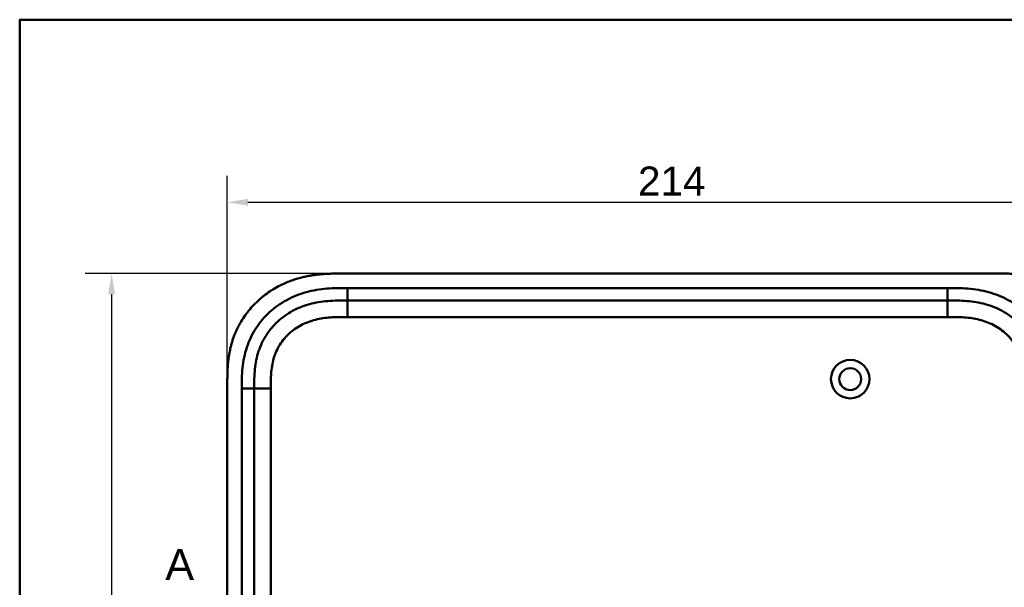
# Model space of a CAD drawing. Header units: millimetres. Extents: x 20 to 833, y 20 to 574.
# Tile 5 of 14: x 20 to 258, y 437 to 574. Entities that reach past the tile are written whole.
import ezdxf

# ---------------------------------------------------------------- set-up
doc = ezdxf.new("R2010")
doc.units = ezdxf.units.MM
doc.header["$LTSCALE"] = 2
for name, color, linetype, lineweight in [('Bemaßungen(DIN)', 7, 'Continuous', 25), ('Schnittansichtslinien(DIN)', 7, 'Continuous', 70), ('Sichtbare Kanten(DIN)', 7, 'Continuous', 50), ('Sichtbare tangentiale Kanten(DIN)', 7, 'Continuous', 50), ('Skizziergeometrie(DIN)', 7, 'Continuous', 50)]:
    doc.layers.add(name, color=color, linetype=linetype, lineweight=lineweight)
doc.styles.add('Aktuell-DINGroßer Text', font='arial.ttf')
doc.styles.add('STANDARD-DIN~0', font='arial.ttf')
doc.dimstyles.new('CAD-LAN', dxfattribs={"dimscale": 2, "dimtxt": 3.5, "dimasz": 2.5, "dimexe": 3.175, "dimexo": 0, "dimgap": 0.8, "dimtad": 1, "dimrnd": 1e-08, "dimtxsty": 'STANDARD-DIN~0', "dimcen": 0.09, "dimdle": 10, "dimclrd": 250, "dimclre": 250, "dimclrt": 250, "dimadec": 0, "dimazin": 2, "dimtfac": 1, "dimtmove": 0, "dimatfit": 3, "dimfxl": 1, "dimtolj": 1, "dimtzin": 0, "dimlwd": 25, "dimlwe": 25, "dimarcsym": 0})

# ---------------------------------------------------------------- blocks, each defined once
blk = doc.blocks.new('Ränder Standardrahmen')
at = {"layer": 'Skizziergeometrie(DIN)', "flags": 128}
blk.add_lwpolyline([(10, 10), (10, 287), (410, 287), (410, 10), (10, 10)], dxfattribs=at)
blk = doc.blocks.new('2DTransSchnitt0')
at = {"layer": 'Schnittansichtslinien(DIN)', "insert": (27.59, 219.34), "char_height": 3.73, "attachment_point": 7, "style": 'Aktuell-DINGroßer Text'}
blk.add_mtext('A', dxfattribs=at)
blk = doc.blocks.new('*D9')
at = {"layer": 'Bemaßungen(DIN)', "color": 250, "linetype": 'Continuous', "lineweight": 25, "true_color": 0x3f3f3f, "transparency": 16777216}
for p, q in [((70.16, 485.9), (70.16, 536.25)), ((284.16, 485.9), (284.16, 536.25)), ((75.16, 529.9), (279.16, 529.9))]:
    blk.add_line(p, q, dxfattribs=at)
at = {"layer": 'Bemaßungen(DIN)', "color": 250, "linetype": 'Continuous', "true_color": 0x3f3f3f, "transparency": 16777216}
for points in [[(75.16, 530.73), (75.16, 529.06), (70.16, 529.9)], [(279.16, 530.73), (279.16, 529.06), (284.16, 529.9)]]:
    blk.add_solid(points, dxfattribs=at)
at = {"layer": 'Defpoints', "color": 0, "linetype": 'Continuous', "transparency": 16777216}
for p in [(284.16, 529.9), (70.16, 485.9), (284.16, 485.9)]:
    blk.add_point(p, dxfattribs=at)
at = {"layer": 'Bemaßungen(DIN)', "color": 250, "linetype": 'Continuous', "lineweight": 25, "true_color": 0x3f3f3f, "transparency": 16777216, "insert": (169.38, 538.53), "char_height": 7, "attachment_point": 1, "style": 'STANDARD-DIN~0'}
blk.add_mtext('\\A1;214', dxfattribs=at)
blk = doc.blocks.new('*D10')
at = {"layer": 'Bemaßungen(DIN)', "color": 250, "linetype": 'Continuous', "lineweight": 25, "true_color": 0x3f3f3f, "transparency": 16777216}
for p, q in [((98.2, 512.68), (35.85, 512.68)), ((42.2, 507.68), (42.2, 272.68)), ((98.2, 267.68), (35.85, 267.68))]:
    blk.add_line(p, q, dxfattribs=at)
at = {"layer": 'Bemaßungen(DIN)', "color": 250, "linetype": 'Continuous', "true_color": 0x3f3f3f, "transparency": 16777216}
for points in [[(41.37, 507.68), (43.04, 507.68), (42.2, 512.68)], [(41.37, 272.68), (43.04, 272.68), (42.2, 267.68)]]:
    blk.add_solid(points, dxfattribs=at)
at = {"layer": 'Defpoints', "color": 0, "linetype": 'Continuous', "transparency": 16777216}
for p in [(98.2, 512.68), (42.2, 267.68), (98.2, 267.68)]:
    blk.add_point(p, dxfattribs=at)
at = {"layer": 'Bemaßungen(DIN)', "color": 250, "linetype": 'Continuous', "lineweight": 25, "true_color": 0x3f3f3f, "transparency": 16777216, "insert": (33.45, 382.36), "char_height": 7, "attachment_point": 1, "rotation": 90, "style": 'STANDARD-DIN~0'}
blk.add_mtext('\\A1;245', dxfattribs=at)

msp = doc.modelspace()

# ---------------------------------------------------------------- linework, layer by layer
at = {"layer": 'Sichtbare Kanten(DIN)'}
for p, q in [((257.124, 512.681), (98.202, 512.681)), ((244.125, 506.181), (99.201, 506.181)), ((70.163, 485.897), (70.163, 294.466)), ((76.663, 484.897), (76.663, 295.466))]:
    msp.add_line(p, q, dxfattribs=at)
for radius in [4.65, 2.65]:
    msp.add_circle((220.663, 487.181), radius, dxfattribs=at)
for points, knots in [([(98.202, 512.681), (97.604, 512.682), (96.553, 512.681), (95.342, 512.656), (94.429, 512.62), (93.82, 512.588), (93.057, 512.534), (92.446, 512.479), (91.683, 512.396), (91.072, 512.316), (90.157, 512.175), (89.246, 512.005), (88.04, 511.727), (87.143, 511.479), (86.255, 511.198), (85.669, 510.994), (84.797, 510.664), (83.939, 510.301), (82.677, 509.696), (81.588, 509.092), (80.273, 508.259), (79.262, 507.531), (78.054, 506.548), (77.137, 505.703), (76.056, 504.579), (75.248, 503.628), (74.314, 502.379), (73.629, 501.334), (72.936, 500.111), (72.518, 499.273), (72.135, 498.418), (71.899, 497.84), (71.625, 497.109), (71.425, 496.518), (71.199, 495.773), (71.036, 495.172), (70.818, 494.265), (70.636, 493.351), (70.448, 492.126), (70.346, 491.206), (70.271, 490.287), (70.233, 489.676), (70.199, 488.912), (70.182, 488.304), (70.169, 487.548), (70.163, 486.795), (70.163, 486.196), (70.163, 485.897)], [0.00000945, 0.00000945, 0.00000945, 0.00000945, 0.04167564, 0.07292528, 0.08334182, 0.10417491, 0.11459146, 0.13542455, 0.1458411, 0.16667419, 0.17709074, 0.20834038, 0.22917347, 0.26042311, 0.27083965, 0.29167275, 0.30208929, 0.33333893, 0.35417202, 0.39583821, 0.4166713, 0.45833749, 0.47917058, 0.52083676, 0.54166985, 0.58333604, 0.60416913, 0.64583532, 0.66666841, 0.69791805, 0.70833459, 0.72916769, 0.73958423, 0.76041733, 0.77083387, 0.79166696, 0.80208351, 0.83333315, 0.85416624, 0.88541588, 0.89583243, 0.91666552, 0.92708206, 0.94791516, 0.9583317, 0.9791648, 0.99999789, 0.99999789, 0.99999789, 0.99999789]), ([(284.163, 485.897), (284.163, 486.451), (284.163, 487.568), (284.129, 488.983), (284.052, 490.409), (283.949, 491.557), (283.753, 492.996), (283.539, 494.148), (283.191, 495.582), (282.845, 496.721), (282.324, 498.126), (281.837, 499.231), (281.139, 500.582), (280.509, 501.633), (279.638, 502.903), (278.874, 503.88), (277.842, 505.044), (276.956, 505.927), (275.783, 506.963), (274.793, 507.736), (273.501, 508.625), (272.426, 509.274), (271.041, 510.002), (269.903, 510.518), (268.452, 511.079), (267.273, 511.46), (265.783, 511.855), (264.583, 512.107), (263.079, 512.349), (261.876, 512.487), (260.378, 512.602), (258.888, 512.666), (257.71, 512.679), (257.124, 512.681)], [0.02325842, 0.02325842, 0.02325842, 0.02325842, 0.06395557, 0.10465272, 0.12500129, 0.16569844, 0.18604701, 0.22674416, 0.24709273, 0.28778988, 0.30813845, 0.3488356, 0.36918417, 0.40988132, 0.43022989, 0.47092704, 0.49127561, 0.53197276, 0.55232133, 0.59301848, 0.61336705, 0.6540642, 0.67441277, 0.71510992, 0.73545849, 0.77615564, 0.79650421, 0.83720136, 0.85754993, 0.89824708, 0.91859565, 0.9592928, 0.99998994, 0.99998994, 0.99998994, 0.99998994]), ([(99.201, 506.181), (98.396, 506.181), (96.8, 506.18), (94.463, 506.073), (92.197, 505.797), (89.28, 505.159), (85.846, 503.797), (82.262, 501.254), (79.431, 497.912), (77.872, 494.633), (77.125, 491.804), (76.795, 489.587), (76.665, 487.281), (76.663, 485.697), (76.663, 484.897)], [18.3883596, 18.3883596, 18.3883596, 18.3883596, 18.6318617, 18.875363, 19.1188643, 19.3623656, 19.8493681, 20.3363707, 20.8233732, 21.3103757, 21.553877, 21.7973783, 22.0408796, 22.2843823, 22.2843823, 22.2843823, 22.2843823]), ([(266.663, 484.897), (266.663, 485.697), (266.662, 487.281), (266.531, 489.587), (266.201, 491.804), (265.454, 494.633), (263.895, 497.911), (261.064, 501.254), (257.48, 503.797), (254.046, 505.159), (251.129, 505.797), (248.863, 506.073), (246.526, 506.18), (244.93, 506.181), (244.125, 506.181)], [0, 0, 0, 0, 0.2435013, 0.4870027, 0.730504, 0.9740054, 1.4610081, 1.9480107, 2.4350134, 2.9220161, 3.1655175, 3.4090188, 3.6525201, 3.8960223, 3.8960223, 3.8960223, 3.8960223])]:
    msp.add_open_spline(points, degree=3, knots=knots, dxfattribs=at)
at = {"layer": 'Sichtbare tangentiale Kanten(DIN)'}
for p, q in [((99.201, 509.181), (244.125, 509.181)), ((99.201, 506.181), (99.201, 509.181)), ((244.125, 506.181), (244.125, 509.181)), ((99.201, 502.181), (99.201, 506.181)), ((244.125, 502.181), (244.125, 506.181)), ((244.125, 502.181), (99.201, 502.181)), ((73.663, 295.466), (73.663, 484.897)), ((76.663, 484.897), (73.663, 484.897)), ((80.663, 484.897), (76.663, 484.897)), ((80.663, 484.897), (80.663, 295.466))]:
    msp.add_line(p, q, dxfattribs=at)
for points, knots in [([(73.663, 484.897), (73.663, 485.697), (73.664, 487.344), (73.805, 489.878), (74.179, 492.401), (75.045, 495.691), (76.883, 499.559), (80.216, 503.492), (84.408, 506.463), (88.386, 508.037), (91.703, 508.76), (94.225, 509.067), (96.749, 509.181), (98.396, 509.182), (99.201, 509.181)], [18.388359, 18.388359, 18.388359, 18.388359, 18.6318621, 18.8753634, 19.1188646, 19.3623659, 19.8493685, 20.336371, 20.8233735, 21.3103761, 21.5538774, 21.7973786, 22.0408799, 22.2843826, 22.2843826, 22.2843826, 22.2843826]), ([(244.125, 509.181), (244.93, 509.182), (246.577, 509.181), (249.101, 509.067), (251.623, 508.76), (254.94, 508.037), (258.918, 506.463), (263.11, 503.492), (266.443, 499.559), (268.281, 495.69), (269.148, 492.401), (269.521, 489.878), (269.662, 487.344), (269.663, 485.697), (269.663, 484.897)], [0, 0, 0, 0, 0.2435028, 0.4870041, 0.7305055, 0.9740068, 1.4610095, 1.9480122, 2.4350149, 2.9220176, 3.1655189, 3.4090202, 3.6525216, 3.8960229, 3.8960229, 3.8960229, 3.8960229]), ([(99.201, 502.181), (99.038, 502.181), (98.874, 502.181), (98.71, 502.181), (98.268, 502.181), (97.825, 502.179), (97.382, 502.173), (97.23, 502.171), (97.078, 502.168), (96.925, 502.164), (96.849, 502.163), (96.773, 502.161), (96.697, 502.159), (96.621, 502.157), (96.545, 502.154), (96.465, 502.152), (96.155, 502.142), (95.861, 502.129), (95.555, 502.111), (95.548, 502.111), (95.541, 502.11), (95.533, 502.11), (94.916, 502.074), (94.328, 502.022), (93.735, 501.946), (93.726, 501.945), (93.716, 501.944), (93.707, 501.943), (93.107, 501.865), (92.515, 501.764), (91.925, 501.633), (91.92, 501.632), (91.914, 501.63), (91.909, 501.629), (91.31, 501.495), (90.713, 501.329), (90.134, 501.131), (90.13, 501.13), (90.127, 501.129), (90.124, 501.127), (89.537, 500.926), (88.956, 500.688), (88.397, 500.415), (87.838, 500.142), (87.293, 499.832), (86.774, 499.487), (86.254, 499.143), (85.756, 498.762), (85.288, 498.35), (84.818, 497.936), (84.373, 497.484), (83.967, 497.008), (83.563, 496.533), (83.19, 496.025), (82.859, 495.497), (82.53, 494.972), (82.236, 494.418), (81.987, 493.854), (81.74, 493.295), (81.531, 492.712), (81.361, 492.123), (81.36, 492.119), (81.359, 492.115), (81.358, 492.111), (81.192, 491.533), (81.063, 490.946), (80.965, 490.352), (80.963, 490.343), (80.962, 490.334), (80.96, 490.325), (80.864, 489.736), (80.798, 489.147), (80.752, 488.53), (80.752, 488.523), (80.751, 488.515), (80.751, 488.508), (80.728, 488.203), (80.712, 487.909), (80.7, 487.608), (80.687, 487.298), (80.679, 486.989), (80.674, 486.681), (80.663, 486.084), (80.663, 485.49), (80.663, 484.897)], [0, 0, 0, 0, 0.0490671, 0.0490671, 0.0490671, 0.1818725, 0.1818725, 0.1818725, 0.2275822, 0.2275822, 0.2275822, 0.2504376, 0.2504376, 0.2504376, 0.2732931, 0.2732931, 0.2732931, 0.3625526, 0.3625526, 0.3625526, 0.3647147, 0.3647147, 0.3647147, 0.5447737, 0.5447737, 0.5447737, 0.5475879, 0.5475879, 0.5475879, 0.7297386, 0.7297386, 0.7297386, 0.7313885, 0.7313885, 0.7313885, 0.9165146, 0.9165146, 0.9165146, 0.9175992, 0.9175992, 0.9175992, 1.1050076, 1.1050076, 1.1050076, 1.2924792, 1.2924792, 1.2924792, 1.4799717, 1.4799717, 1.4799717, 1.6686885, 1.6686885, 1.6686885, 1.8566662, 1.8566662, 1.8566662, 2.0435313, 2.0435313, 2.0435313, 2.2286199, 2.2286199, 2.2286199, 2.2299464, 2.2299464, 2.2299464, 2.4117448, 2.4117448, 2.4117448, 2.4144628, 2.4144628, 2.4144628, 2.594816, 2.594816, 2.594816, 2.5970115, 2.5970115, 2.5970115, 2.6862568, 2.6862568, 2.6862568, 2.7781066, 2.7781066, 2.7781066, 2.9561096, 2.9561096, 2.9561096, 2.9561096]), ([(262.663, 484.897), (262.663, 485.132), (262.663, 485.368), (262.663, 485.603), (262.662, 485.747), (262.661, 485.891), (262.66, 486.034), (262.66, 486.106), (262.659, 486.178), (262.659, 486.25), (262.657, 486.394), (262.655, 486.537), (262.653, 486.681), (262.651, 486.757), (262.65, 486.833), (262.648, 486.91), (262.646, 486.986), (262.644, 487.062), (262.642, 487.138), (262.638, 487.291), (262.633, 487.443), (262.626, 487.601), (262.614, 487.909), (262.598, 488.203), (262.576, 488.508), (262.575, 488.515), (262.574, 488.523), (262.574, 488.53), (262.528, 489.147), (262.462, 489.736), (262.366, 490.325), (262.364, 490.334), (262.363, 490.343), (262.362, 490.352), (262.263, 490.946), (262.135, 491.533), (261.969, 492.111), (261.967, 492.115), (261.966, 492.119), (261.965, 492.123), (261.795, 492.712), (261.586, 493.295), (261.339, 493.854), (261.09, 494.418), (260.796, 494.972), (260.467, 495.497), (260.136, 496.025), (259.763, 496.533), (259.359, 497.008), (258.954, 497.483), (258.509, 497.934), (258.04, 498.348), (257.572, 498.761), (257.073, 499.142), (256.552, 499.487), (256.033, 499.832), (255.488, 500.142), (254.929, 500.415), (254.37, 500.688), (253.789, 500.926), (253.202, 501.127), (253.199, 501.129), (253.196, 501.13), (253.192, 501.131), (252.613, 501.329), (252.016, 501.495), (251.417, 501.629), (251.412, 501.63), (251.406, 501.632), (251.401, 501.633), (250.811, 501.764), (250.219, 501.865), (249.619, 501.943), (249.61, 501.944), (249.601, 501.945), (249.591, 501.946), (248.998, 502.022), (248.41, 502.074), (247.793, 502.11), (247.786, 502.11), (247.778, 502.111), (247.771, 502.111), (247.465, 502.129), (247.171, 502.141), (246.87, 502.151), (246.56, 502.162), (246.251, 502.168), (245.944, 502.173), (245.335, 502.182), (244.73, 502.182), (244.125, 502.181)], [0, 0, 0, 0, 0.0706021, 0.0706021, 0.0706021, 0.1137345, 0.1137345, 0.1137345, 0.1353008, 0.1353008, 0.1353008, 0.1784332, 0.1784332, 0.1784332, 0.2012935, 0.2012935, 0.2012935, 0.2241537, 0.2241537, 0.2241537, 0.2698741, 0.2698741, 0.2698741, 0.3591194, 0.3591194, 0.3591194, 0.3613149, 0.3613149, 0.3613149, 0.5416681, 0.5416681, 0.5416681, 0.544386, 0.544386, 0.544386, 0.7261845, 0.7261845, 0.7261845, 0.7275109, 0.7275109, 0.7275109, 0.9125996, 0.9125996, 0.9125996, 1.0994646, 1.0994646, 1.0994646, 1.2874424, 1.2874424, 1.2874424, 1.4758528, 1.4758528, 1.4758528, 1.6636517, 1.6636517, 1.6636517, 1.8511233, 1.8511233, 1.8511233, 2.0385317, 2.0385317, 2.0385317, 2.0396163, 2.0396163, 2.0396163, 2.2247423, 2.2247423, 2.2247423, 2.2263922, 2.2263922, 2.2263922, 2.408543, 2.408543, 2.408543, 2.4113526, 2.4113526, 2.4113526, 2.5914161, 2.5914161, 2.5914161, 2.5935787, 2.5935787, 2.5935787, 2.6828378, 2.6828378, 2.6828378, 2.7746209, 2.7746209, 2.7746209, 2.9561272, 2.9561272, 2.9561272, 2.9561272])]:
    msp.add_open_spline(points, degree=3, knots=knots, dxfattribs=at)

# ---------------------------------------------------------------- block references
at = {"xscale": 2, "yscale": 2, "zscale": 2}
msp.add_blockref('Ränder Standardrahmen', (0, 0), dxfattribs=at)
at = {"layer": 'Schnittansichtslinien(DIN)', "xscale": 2, "yscale": 2, "zscale": 2}
msp.add_blockref('2DTransSchnitt0', (0, 0), dxfattribs=at)

# ---------------------------------------------------------------- dimensions: what is measured, and where the dimension line sits
at = {"layer": 'Bemaßungen(DIN)', "color": 250, "linetype": 'Continuous', "lineweight": 25, "true_color": 0x3f3f3f}
for base, p1, p2, angle, picture, middle in [((284.163, 529.897), (70.163, 485.897), (284.163, 485.897), 180, '*D9', (177.163, 529.897)), ((42.202, 267.681), (98.202, 512.681), (98.202, 267.681), 90, '*D10', (42.202, 390.181))]:
    dim = msp.add_linear_dim(base=base, p1=p1, p2=p2, angle=angle, dimstyle='CAD-LAN', override={"dimgap": 0.8, "dimdec": 2, "dimtol": 0, "dimlim": 0, "dimtp": 0, "dimtm": 0, "dimtdec": 2, "dimtofl": 0, "dimatfit": 1}, dxfattribs=at)
    dim.commit()
    dim.dimension.update_dxf_attribs({"geometry": picture, "text_midpoint": middle, "dimtype": 160})

doc.saveas('drawing.dxf')
